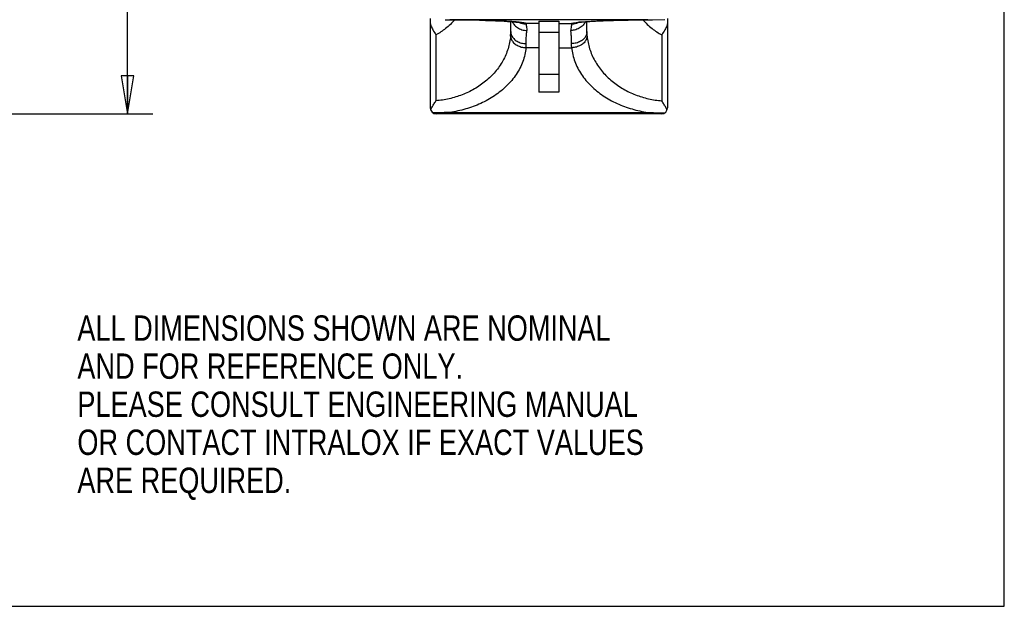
# Model space of a CAD drawing. Header units: inches. Extents: x 0 to 11, y 0 to 8.5.
# Tile 4 of 6: x 6.1 to 11, y 0 to 2.9. Entities that reach past the tile are written whole.
import ezdxf

# ---------------------------------------------------------------- set-up
doc = ezdxf.new("R2010")
doc.units = ezdxf.units.IN
doc.header["$LTSCALE"] = 0.605
doc.header["$MEASUREMENT"] = 0
doc.layers.get('0').update_dxf_attribs({"linetype": 'CONTINUOUS'})
doc.styles.get("Standard").update_dxf_attribs({"font": 'txt', "width": 0.8})
doc.dimstyles.new('DIMSTYLE_1', dxfattribs={"dimtxt": 0.125, "dimasz": 0.1875, "dimexe": 0.18, "dimexo": 0.0625, "dimgap": 0.09, "dimtad": 0, "dimtih": 1, "dimtoh": 1, "dimzin": 4, "dimdsep": 46, "dimtxsty": 'STANDARD', "dimblk": 'CLOSED', "dimblk1": 'CLOSED', "dimblk2": 'CLOSED', "dimcen": 0.09, "dimadec": 0, "dimazin": 0, "dimtp": 0.01, "dimtm": 0.01, "dimtfac": 1, "dimtofl": 0, "dimtmove": 0, "dimatfit": 3, "dimldrblk": 'CLOSED', "dimfxl": 1, "dimtolj": 1, "dimtzin": 4, "dimarcsym": 0})

# ---------------------------------------------------------------- blocks, each defined once
blk = doc.blocks.new('_CLOSED')
at = {"color": 0, "linetype": 'BYBLOCK'}
for p, q in [((0, 0), (-1, 0.167)), ((-1, 0.167), (-1, -0.167)), ((-1, -0.167), (0, 0)), ((-1, 0), (0, 0))]:
    blk.add_line(p, q, dxfattribs=at)
blk = doc.blocks.new('*D0')
at = {"color": 3, "linetype": 'CONTINUOUS'}
for p, q in [((3.4324, 7.2807), (6.8004, 7.2807)), ((6.6754, 7.2807), (6.6754, 5.0739)), ((6.6754, 2.4261), (6.6754, 4.4489)), ((3.4324, 2.4261), (6.8004, 2.4261))]:
    blk.add_line(p, q, dxfattribs=at)
at = {"color": 3, "linetype": 'CONTINUOUS', "xscale": 0.1875, "yscale": 0.1875, "zscale": 0.1875}
for p, rotation in [((6.6754, 7.2807), 90), ((6.6754, 2.4261), 270)]:
    blk.add_blockref('_CLOSED', p, dxfattribs=dict(at, rotation=rotation))
at = {"color": 3, "linetype": 'CONTINUOUS', "insert": (6.5254, 5.0114), "char_height": 0.125, "width": 0.7, "attachment_point": 2, "line_spacing_factor": 0.9}
blk.add_mtext('4.85\\P[123,3]\\PNOMINAL', dxfattribs=at)

msp = doc.modelspace()

# ---------------------------------------------------------------- linework, layer by layer
at = {"color": 7, "linetype": 'CONTINUOUS'}
for p, q in [((11, 0), (11, 8.5)), ((8.1687, 2.8962), (8.1687, 2.4561)), ((8.2425, 2.8907), (8.2775, 2.8904)), ((9.2413, 2.8906), (8.2661, 2.8906)), ((8.2775, 2.8904), (8.3487, 2.8894)), ((8.5657, 2.8322), (8.5657, 2.8813)), ((8.7037, 2.8717), (8.6406, 2.8717)), ((8.7037, 2.8836), (8.8037, 2.8836)), ((8.7037, 2.8836), (8.7037, 2.534)), ((8.8037, 2.8836), (8.8037, 2.534)), ((8.8037, 2.8717), (8.8668, 2.8717)), ((8.9417, 2.8322), (8.9417, 2.8813)), ((9.0641, 2.8871), (9.1164, 2.8885)), ((9.1164, 2.8885), (9.1755, 2.8897)), ((9.1755, 2.8897), (9.2408, 2.8905)), ((9.2408, 2.8905), (9.2649, 2.8907)), ((9.2649, 2.8907), (9.3261, 2.891)), ((9.3387, 2.8962), (9.3387, 2.4561)), ((8.7037, 2.8287), (8.8037, 2.8287)), ((8.1966, 2.8159), (8.1966, 2.491)), ((9.3108, 2.8159), (9.3108, 2.491)), ((8.7037, 2.7525), (8.6406, 2.7525)), ((8.8037, 2.7525), (8.8668, 2.7525)), ((8.8037, 2.6204), (8.7037, 2.6204)), ((8.8037, 2.534), (8.7037, 2.534)), ((8.2661, 2.434), (9.2413, 2.434)), ((9.3087, 2.4261), (8.1987, 2.4261)), ((0, 0), (11, 0))]:
    msp.add_line(p, q, dxfattribs=at)
for points in [[(8.3487, 2.8894), (8.4121, 2.888), (8.4406, 2.8872), (8.467, 2.8863), (8.4911, 2.8854), (8.513, 2.8844), (8.5327, 2.8834), (8.5504, 2.8823), (8.566, 2.8813), (8.5795, 2.8803), (8.591, 2.8793), (8.6003, 2.8783), (8.6076, 2.8774), (8.6128, 2.8767), (8.6157, 2.8761), (8.616, 2.8761)], [(8.8916, 2.8761), (8.8914, 2.8761), (8.8916, 2.8761), (8.8943, 2.8766), (8.899, 2.8773), (8.9056, 2.8781), (8.9139, 2.879), (8.9239, 2.8799), (8.9356, 2.8809), (8.9489, 2.8818), (8.9639, 2.8828), (8.9805, 2.8837), (8.9988, 2.8846), (9.0188, 2.8855), (9.0406, 2.8863), (9.0641, 2.8871)]]:
    msp.add_lwpolyline(points, dxfattribs=at)
for centre, radius, start, end in [((8.5288, 2.1565), 0.7257, 83.4934, 84.942), ((8.6417, 2.9457), 0.0762, 245.6728, 249.5389), ((8.6416, 2.9453), 0.0759, 249.5393, 252.1191), ((8.6402, 2.9469), 0.0751, 250.8348, 252.4827), ((8.6405, 2.9478), 0.0761, 252.507, 270.1087), ((8.6419, 2.9463), 0.0769, 252.1445, 269.961), ((8.8655, 2.9463), 0.0769, 270.039, 287.8555), ((8.8669, 2.9478), 0.0761, 269.8913, 287.493), ((8.8658, 2.9453), 0.0759, 287.881, 290.5828), ((8.8672, 2.9469), 0.0751, 287.5173, 289.1587), ((8.8657, 2.9457), 0.0762, 290.5831, 294.3309), ((8.9786, 2.1565), 0.7257, 95.058, 96.5066), ((8.1987, 2.4561), 0.03, 180, 270), ((9.3087, 2.4561), 0.03, 270, 360)]:
    msp.add_arc(centre, radius, start, end, dxfattribs=at)
for points, knots in [([(8.1687, 2.875), (8.1687, 2.8699), (8.1723, 2.8578), (8.1828, 2.8385), (8.1916, 2.8241), (8.1966, 2.8159)], [0, 0, 0, 0, 0.231698, 0.56229, 1, 1, 1, 1]), ([(8.2898, 2.8902), (8.276, 2.8746), (8.247, 2.8468), (8.2135, 2.8247), (8.1966, 2.8159)], [0, 0, 0, 0, 0.522538, 1, 1, 1, 1]), ([(8.5928, 2.8795), (8.5855, 2.8801), (8.5697, 2.8813), (8.5444, 2.8829), (8.5161, 2.8844), (8.4853, 2.8858), (8.4521, 2.887), (8.4171, 2.888), (8.3807, 2.8889), (8.3432, 2.8896), (8.3049, 2.8902), (8.2791, 2.8904), (8.2661, 2.8906)], [0, 0, 0, 0, 0.0675, 0.145382, 0.232404, 0.327211, 0.428907, 0.536762, 0.648701, 0.763374, 0.880745, 1, 1, 1, 1]), ([(8.5733, 2.8803), (8.5755, 2.876), (8.5824, 2.8651), (8.5982, 2.8507), (8.6207, 2.8402), (8.6374, 2.8378), (8.6457, 2.8378)], [0, 0, 0, 0, 0.164166, 0.434158, 0.716242, 1, 1, 1, 1]), ([(8.6406, 2.8717), (8.639, 2.8727), (8.6338, 2.8741), (8.6239, 2.876), (8.6158, 2.8771), (8.6111, 2.8776)], [0, 0, 0, 0, 0.192271, 0.526253, 1, 1, 1, 1]), ([(8.6406, 2.8717), (8.6409, 2.8716), (8.6413, 2.8712), (8.6417, 2.8704), (8.6418, 2.8697), (8.6418, 2.8694)], [0, 0, 0, 0, 0.295287, 0.615336, 1, 1, 1, 1]), ([(8.6418, 2.8694), (8.6418, 2.8672), (8.6423, 2.8614), (8.6437, 2.8509), (8.6449, 2.8426), (8.6457, 2.8378)], [0, 0, 0, 0, 0.208568, 0.542697, 1, 1, 1, 1]), ([(8.9341, 2.8803), (8.9319, 2.876), (8.925, 2.8651), (8.9092, 2.8507), (8.8867, 2.8402), (8.87, 2.8378), (8.8617, 2.8378)], [0, 0, 0, 0, 0.164259, 0.434221, 0.716274, 1, 1, 1, 1]), ([(8.8656, 2.8694), (8.8656, 2.8672), (8.8651, 2.8614), (8.8637, 2.8509), (8.8625, 2.8426), (8.8617, 2.8378)], [0, 0, 0, 0, 0.208568, 0.542697, 1, 1, 1, 1]), ([(8.8668, 2.8717), (8.8665, 2.8716), (8.8661, 2.8712), (8.8657, 2.8704), (8.8656, 2.8697), (8.8656, 2.8694)], [0, 0, 0, 0, 0.295287, 0.615336, 1, 1, 1, 1]), ([(8.8668, 2.8717), (8.8684, 2.8727), (8.8736, 2.8741), (8.8835, 2.876), (8.8916, 2.8771), (8.8963, 2.8776)], [0, 0, 0, 0, 0.192271, 0.526253, 1, 1, 1, 1]), ([(8.9146, 2.8795), (8.9219, 2.8801), (8.9377, 2.8813), (8.963, 2.8829), (8.9913, 2.8844), (9.0221, 2.8858), (9.0553, 2.887), (9.0903, 2.888), (9.1268, 2.8889), (9.1642, 2.8896), (9.2025, 2.8902), (9.2283, 2.8904), (9.2413, 2.8906)], [0, 0, 0, 0, 0.0675, 0.145382, 0.232404, 0.327211, 0.428907, 0.536762, 0.648701, 0.763374, 0.880745, 1, 1, 1, 1]), ([(9.2176, 2.8902), (9.2314, 2.8746), (9.2604, 2.8468), (9.294, 2.8247), (9.3108, 2.8159)], [0, 0, 0, 0, 0.522558, 1, 1, 1, 1]), ([(9.3387, 2.875), (9.3387, 2.8699), (9.3351, 2.8578), (9.3246, 2.8385), (9.3158, 2.8241), (9.3108, 2.8159)], [0, 0, 0, 0, 0.231698, 0.56229, 1, 1, 1, 1]), ([(8.5647, 2.81), (8.5649, 2.8125), (8.5653, 2.8174), (8.5656, 2.8248), (8.5657, 2.8298), (8.5657, 2.8322)], [0, 0, 0, 0, 0.331176, 0.667308, 1, 1, 1, 1]), ([(8.5657, 2.8322), (8.5657, 2.826), (8.5684, 2.813), (8.5798, 2.7961), (8.597, 2.783), (8.6183, 2.7747), (8.6339, 2.7729), (8.6418, 2.7729)], [0, 0, 0, 0, 0.175982, 0.361816, 0.56257, 0.77721, 1, 1, 1, 1]), ([(8.6418, 2.7729), (8.6418, 2.7812), (8.642, 2.7968), (8.6433, 2.8185), (8.6447, 2.8317), (8.6457, 2.8378)], [0, 0, 0, 0, 0.385164, 0.719205, 1, 1, 1, 1]), ([(8.8656, 2.7729), (8.8656, 2.7812), (8.8654, 2.7968), (8.8642, 2.8185), (8.8627, 2.8317), (8.8617, 2.8378)], [0, 0, 0, 0, 0.385164, 0.719205, 1, 1, 1, 1]), ([(8.9417, 2.8322), (8.9417, 2.826), (8.939, 2.813), (8.9276, 2.7961), (8.9104, 2.783), (8.8891, 2.7747), (8.8735, 2.7729), (8.8656, 2.7729)], [0, 0, 0, 0, 0.175982, 0.361816, 0.56257, 0.77721, 1, 1, 1, 1]), ([(8.9427, 2.81), (8.9425, 2.8125), (8.9421, 2.8174), (8.9418, 2.8248), (8.9417, 2.8298), (8.9417, 2.8322)], [0, 0, 0, 0, 0.331176, 0.667308, 1, 1, 1, 1]), ([(8.5647, 2.81), (8.5638, 2.7995), (8.5609, 2.7784), (8.553, 2.7474), (8.5417, 2.7171), (8.5273, 2.6879), (8.5098, 2.66), (8.4896, 2.6339), (8.467, 2.6096), (8.4422, 2.5873), (8.4154, 2.5671), (8.387, 2.5492), (8.3572, 2.5336), (8.3264, 2.5204), (8.2947, 2.5095), (8.2624, 2.5009), (8.2296, 2.4946), (8.2076, 2.4919), (8.1966, 2.491)], [0, 0, 0, 0, 0.059966, 0.120488, 0.181562, 0.243146, 0.305203, 0.367716, 0.430564, 0.493584, 0.55685, 0.620543, 0.684258, 0.747554, 0.810764, 0.874151, 0.937334, 1, 1, 1, 1]), ([(8.5648, 2.81), (8.565, 2.8042), (8.5682, 2.792), (8.5798, 2.7762), (8.5968, 2.7636), (8.6176, 2.7553), (8.6329, 2.7529), (8.6406, 2.7526)], [0, 0, 0, 0, 0.169853, 0.354332, 0.557037, 0.77481, 1, 1, 1, 1]), ([(8.6406, 2.7526), (8.6409, 2.7548), (8.6413, 2.7593), (8.6417, 2.766), (8.6418, 2.7706), (8.6418, 2.7729)], [0, 0, 0, 0, 0.32955, 0.666151, 1, 1, 1, 1]), ([(8.8668, 2.7526), (8.8665, 2.7548), (8.8661, 2.7593), (8.8657, 2.766), (8.8656, 2.7706), (8.8656, 2.7729)], [0, 0, 0, 0, 0.32955, 0.666151, 1, 1, 1, 1]), ([(8.9426, 2.81), (8.9424, 2.8042), (8.9392, 2.792), (8.9276, 2.7762), (8.9106, 2.7636), (8.8898, 2.7553), (8.8745, 2.7529), (8.8668, 2.7526)], [0, 0, 0, 0, 0.169853, 0.354332, 0.557037, 0.77481, 1, 1, 1, 1]), ([(8.9427, 2.81), (8.9436, 2.7995), (8.9465, 2.7784), (8.9544, 2.7474), (8.9657, 2.7171), (8.9801, 2.6879), (8.9976, 2.66), (9.0178, 2.6339), (9.0404, 2.6096), (9.0653, 2.5873), (9.092, 2.5671), (9.1205, 2.5492), (9.1502, 2.5336), (9.1811, 2.5204), (9.2127, 2.5095), (9.245, 2.5009), (9.2778, 2.4946), (9.2998, 2.4919), (9.3108, 2.491)], [0, 0, 0, 0, 0.059966, 0.120488, 0.181562, 0.243146, 0.305203, 0.367716, 0.430564, 0.493584, 0.55685, 0.620543, 0.684258, 0.747554, 0.810764, 0.874151, 0.937334, 1, 1, 1, 1]), ([(8.6406, 2.7525), (8.6396, 2.7411), (8.6359, 2.7181), (8.6259, 2.6845), (8.6116, 2.6519), (8.5933, 2.6206), (8.5712, 2.5912), (8.5457, 2.5637), (8.5172, 2.5385), (8.4862, 2.5156), (8.4529, 2.4953), (8.4177, 2.4776), (8.3812, 2.4626), (8.3436, 2.4503), (8.3052, 2.4406), (8.2792, 2.4359), (8.2661, 2.434)], [0, 0, 0, 0, 0.065328, 0.131476, 0.198664, 0.267015, 0.336597, 0.407437, 0.479373, 0.552162, 0.625872, 0.700596, 0.775471, 0.850135, 0.925021, 1, 1, 1, 1]), ([(8.8668, 2.7525), (8.8678, 2.7411), (8.8715, 2.7181), (8.8815, 2.6845), (8.8958, 2.6519), (8.9141, 2.6206), (8.9362, 2.5912), (8.9617, 2.5637), (8.9902, 2.5385), (9.0212, 2.5156), (9.0545, 2.4953), (9.0897, 2.4776), (9.1263, 2.4626), (9.1639, 2.4503), (9.2022, 2.4406), (9.2282, 2.4359), (9.2413, 2.434)], [0, 0, 0, 0, 0.065328, 0.131476, 0.198664, 0.267015, 0.336597, 0.407437, 0.479373, 0.552162, 0.625872, 0.700596, 0.775471, 0.850135, 0.925021, 1, 1, 1, 1]), ([(8.1711, 2.4443), (8.1728, 2.449), (8.1773, 2.4592), (8.1861, 2.4746), (8.1929, 2.4854), (8.1966, 2.491)], [0, 0, 0, 0, 0.284782, 0.62194, 1, 1, 1, 1]), ([(9.3363, 2.4443), (9.3347, 2.449), (9.3301, 2.4592), (9.3213, 2.4746), (9.3145, 2.4854), (9.3108, 2.491)], [0, 0, 0, 0, 0.284782, 0.62194, 1, 1, 1, 1]), ([(8.2661, 2.434), (8.2564, 2.4335), (8.2372, 2.4326), (8.2089, 2.4318), (8.1904, 2.4316), (8.1813, 2.4316)], [0, 0, 0, 0, 0.345073, 0.678297, 1, 1, 1, 1]), ([(9.2413, 2.434), (9.2511, 2.4335), (9.2702, 2.4326), (9.2985, 2.4318), (9.317, 2.4316), (9.3261, 2.4316)], [0, 0, 0, 0, 0.345073, 0.678297, 1, 1, 1, 1])]:
    msp.add_open_spline(points, degree=3, knots=knots, dxfattribs=at)

# ---------------------------------------------------------------- texts
at = {"color": 3, "linetype": 'CONTINUOUS', "insert": (6.4283, 1.4335), "char_height": 0.125, "width": 3.5, "attachment_point": 1, "line_spacing_factor": 0.9}
msp.add_mtext('ALL DIMENSIONS SHOWN ARE NOMINAL\\PAND FOR REFERENCE ONLY.\\PPLEASE CONSULT ENGINEERING MANUAL\\POR CONTACT INTRALOX IF EXACT VALUES\\PARE REQUIRED.\\P ', dxfattribs=at)

# ---------------------------------------------------------------- dimensions: what is measured, and where the dimension line sits
at = {"color": 3, "linetype": 'CONTINUOUS'}
dim = msp.add_linear_dim(base=(6.6754, 2.4261), p1=(3.4324, 7.2807), p2=(3.4324, 2.4261), angle=270, text='<>\\PNOMINAL', dimstyle='DIMSTYLE_1', dxfattribs=at)
dim.commit()
dim.dimension.update_dxf_attribs({"geometry": '*D0', "text_midpoint": (6.4754, 4.7614), "dimtype": 160})

doc.saveas('drawing.dxf')
